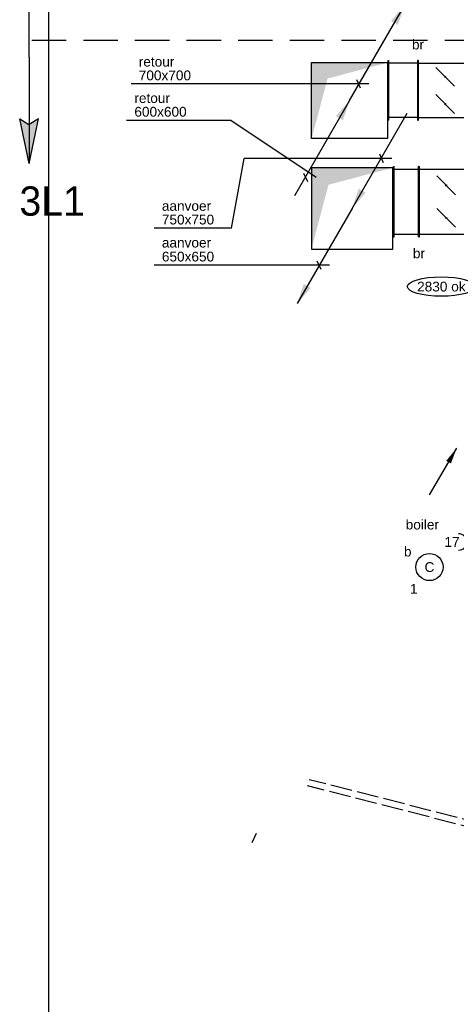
# Model space of a CAD drawing. Extents: x -329828 to 339781, y -55429 to 69176.
# Tile 82 of 140: x 4204 to 8232, y 12429 to 21512. Entities that reach past the tile are written whole.
import ezdxf
from ezdxf.enums import TextEntityAlignment as Align

# ---------------------------------------------------------------- set-up
doc = ezdxf.new("R2010")
doc.units = 0
doc.header["$LTSCALE"] = 50
doc.linetypes.add('E_GOOT3', pattern=[5, 4, -1])
doc.linetypes.add('HIDDEN', pattern=[9.525, 6.35, -3.175])
doc.layers.get('0').update_dxf_attribs({"linetype": 'CONTINUOUS'})
for name, color, linetype in [('EL6131--_WG', 2, 'CONTINUOUS'), ('EL6222--', 3, 'CONTINUOUS'), ('EL6311--', 3, 'CONTINUOUS'), ('EM6131--', 1, 'CONTINUOUS'), ('lucht aanvoer bestaand', 8, 'CONTINUOUS'), ('lucht retour bestaand', 8, 'CONTINUOUS'), ('WL524---', 90, 'CONTINUOUS'), ('WL570---_RETOUR', 112, 'CONTINUOUS'), ('WL570---_TOEVOER', 3, 'CONTINUOUS'), ('WM$5----_HULPRUIMTE', 1, 'CONTINUOUS'), ('WM570---_RETOUR_PR', 1, 'CONTINUOUS'), ('WM570---_TOEVOER', 1, 'CONTINUOUS'), ('WM570---_TOEVOER_PR', 1, 'CONTINUOUS')]:
    doc.layers.add(name, color=color, linetype=linetype)
doc.styles.add('BURO-018', font='ARIAL.TTF', dxfattribs={"height": 90})

# ---------------------------------------------------------------- blocks, each defined once
blk = doc.blocks.new('1115B3A')
at = {"color": 0, "linetype": 'Continuous'}
blk.add_circle((0, 0), 2.5, dxfattribs=at)
at = {"color": 0, "linetype": 'Continuous', "style": 'BURO-018'}
for tag, p in [('E_GKAST', (0, 8)), ('E_GROEP', (0, 5)), ('E_SGROEP', (4.5, 5)), ('E_ARMCODE', (0, 0)), ('E_SLET', (4.5, -1))]:
    blk.add_attdef(tag, text='', height=1.8, dxfattribs=at).set_placement(p, align=Align.MIDDLE)
blk = doc.blocks.new('111304')
at = {"color": 0, "linetype": 'Continuous'}
for p, q in [((-1.5, 4.5), (1.5, 4.5)), ((0, 1), (0, 4.5))]:
    blk.add_line(p, q, dxfattribs=at)
blk.add_arc((0, 6), 1.5, 180, 0, dxfattribs=at)
at = {"color": 0, "linetype": 'Continuous', "style": 'BURO-018'}
for tag, p in [('E_GKAST', (0, 11.5)), ('E_GROEP', (0, 8.5)), ('E_SGROEP', (4.5, 8.5))]:
    blk.add_attdef(tag, text='', height=1.8, dxfattribs=at).set_placement(p, align=Align.MIDDLE)
at = {"color": 0, "linetype": 'Continuous', "style": 'BURO-018', "flags": 1}
for tag, p in [('E_VERMCODE', (13, 8.5)), ('E_MATCODE', (0, 0))]:
    blk.add_attdef(tag, text='', height=1.8, dxfattribs=at).set_placement(p, align=Align.MIDDLE)
blk = doc.blocks.new('E00106')
at = {"color": 0, "linetype": 'Continuous'}
blk.add_line((-5, -8.66), (0, 0), dxfattribs=at)
blk.add_lwpolyline([(0, 0, 0, 1, 0), (-1.5, -2.6, 1, 1, 0)], format="xyseb", dxfattribs=at)
blk = doc.blocks.new('*U51')
at = {"layer": 'WM570---_TOEVOER', "color": 0, "ltscale": 10}
for p, q in [((35.4, 35.4), (-262.8, -262.8)), ((0, -70.7), (0, 70.7)), ((-262.8, -262.8), (-312.8, -262.8))]:
    blk.add_line(p, q, dxfattribs=at)
blk.add_ellipse((-626.5, -262.8), major_axis=(-313.7, 0), ratio=0.286888, dxfattribs=at)
at = {"layer": 'WM570---_TOEVOER', "color": 0, "style": 'BURO-018'}
blk.add_text('2830 ok', height=90, dxfattribs=at).set_placement((-850.2, -307.8))
blk = doc.blocks.new('*U91')
at = {"ltscale": 10}
blk.add_line((0, -21086.7, -1700), (18983.2, -21086.7, -1700), dxfattribs=at)
blk = doc.blocks.new('*U468')
at = {"color": 0, "ltscale": 10}
for p, q in [((0, 325, -2955), (5, 325, -2955)), ((0, -325, -2955), (0, 325, -2955)), ((5, -325, -2955), (5, 325, -2955)), ((5, 300, -2955), (229.6, 300, -2955)), ((234.6, 325, -2955), (229.6, 325, -2955)), ((229.6, -325, -2955), (229.6, 325, -2955)), ((234.6, -325, -2955), (234.6, 325, -2955)), ((0, -325, -2955), (5, -325, -2955)), ((5, -300, -2955), (229.6, -300, -2955)), ((234.6, -325, -2955), (229.6, -325, -2955))]:
    blk.add_line(p, q, dxfattribs=at)
at = {"layer": 'WM570---_TOEVOER_PR', "color": 1, "style": 'BURO-018'}
blk.add_attdef('POSNR', text='', height=90, dxfattribs=at).set_placement((0, 0), align=Align.MIDDLE)
blk = doc.blocks.new('*U482')
at = {"ltscale": 10}
for points in [[(507, 878.1), (445.6, 696.8), (380.7, 734.3)], [(350, 350), (-350, 350), (-350, -350), (-203, 203)], [(0, 0), (-61.4, -181.3), (-126.3, -143.8)]]:
    blk.add_hatch(color=2, dxfattribs=at).paths.add_polyline_path(points)
at = {"color": 2, "ltscale": 10}
for q in [(507, 878.1), (-507, -878.1)]:
    blk.add_line((0, 0), q, dxfattribs=at)
at = {"color": 0, "ltscale": 10}
for p, q in [((-350, 350), (350, 350)), ((-350, -350), (-350, 350)), ((350, 350), (350, -350)), ((350, -350), (-350, -350))]:
    blk.add_line(p, q, dxfattribs=at)
at = {"layer": 'WM570---_RETOUR_PR', "color": 1, "style": 'BURO-018'}
blk.add_attdef('POSNR', text='', height=90, dxfattribs=at).set_placement((0, 0), align=Align.MIDDLE)
blk = doc.blocks.new('*U483')
at = {"color": 0, "ltscale": 10}
for p, q in [((0, 275, -2835), (5, 275, -2835)), ((0, -275, -2835), (0, 275, -2835)), ((5, -275, -2835), (5, 275, -2835)), ((278.8, 275, -2835), (273.8, 275, -2835)), ((273.8, -275, -2835), (273.8, 275, -2835)), ((278.8, -275, -2835), (278.8, 275, -2835)), ((5, 250, -2835), (273.8, 250, -2835)), ((5, -250, -2835), (273.8, -250, -2835)), ((0, -275, -2835), (5, -275, -2835)), ((278.8, -275, -2835), (273.8, -275, -2835))]:
    blk.add_line(p, q, dxfattribs=at)
at = {"layer": 'WM570---_RETOUR_PR', "color": 1, "style": 'BURO-018'}
blk.add_attdef('POSNR', text='', height=90, dxfattribs=at).set_placement((0, 0), align=Align.MIDDLE)
blk = doc.blocks.new('*U488')
at = {"ltscale": 10}
for points in [[(507, 878.1), (445.6, 696.8), (380.7, 734.3)], [(-375, -375), (375, -375), (375, 375), (217.5, -217.5)], [(0, 0), (-61.4, -181.3), (-126.3, -143.8)]]:
    blk.add_hatch(color=2, dxfattribs=at).paths.add_polyline_path(points)
at = {"color": 2, "ltscale": 10}
for q in [(507, 878.1, -3000), (-507, -878.1, -3000)]:
    blk.add_line((0, 0, -3000), q, dxfattribs=at)
at = {"color": 0, "ltscale": 10}
for p, q in [((375, 375, -3000), (-375, 375, -3000)), ((-375, 375, -3000), (-375, -375, -3000)), ((375, -375, -3000), (375, 375, -3000)), ((-375, -375, -3000), (375, -375, -3000))]:
    blk.add_line(p, q, dxfattribs=at)
at = {"layer": 'WM570---_TOEVOER_PR', "color": 1, "style": 'BURO-018'}
blk.add_attdef('POSNR', text='', height=90, dxfattribs=at).set_placement((0, 0), align=Align.MIDDLE)

msp = doc.modelspace()

# ---------------------------------------------------------------- hatches: boundary and pattern name
at = {"layer": 'WL570---_RETOUR'}
h = msp.add_hatch(color=256, dxfattribs=at)
edge = h.paths.add_edge_path()
edge.add_ellipse((8129, 20984.6), major_axis=(-4.17, 0), ratio=1, start_angle=0, end_angle=360)
h = msp.add_hatch(color=256, dxfattribs=at)
edge = h.paths.add_edge_path()
edge.add_ellipse((8129, 20734.6), major_axis=(-4.17, 0), ratio=1, start_angle=0, end_angle=360)
at = {"layer": 'WL570---_TOEVOER'}
h = msp.add_hatch(color=256, dxfattribs=at)
edge = h.paths.add_edge_path()
edge.add_ellipse((8137.9, 19983.7), major_axis=(-5, 0), ratio=1, start_angle=0, end_angle=360)
h = msp.add_hatch(color=256, dxfattribs=at)
edge = h.paths.add_edge_path()
edge.add_ellipse((8137.9, 19683.7), major_axis=(-5, 0), ratio=1, start_angle=0, end_angle=360)

# ---------------------------------------------------------------- linework, layer by layer
at = {"layer": 'EL6131--_WG', "linetype": 'E_GOOT3'}
for p, q in [((8466.7, 14033.7, 3000), (6860, 14443.1, 3000)), ((8481.3, 14091.9, 3000), (6874.8, 14501.2, 3000))]:
    msp.add_line(p, q, dxfattribs=at)
at = {"layer": 'EL6311--', "color": 4, "linetype": 'Continuous'}
for p, q in [((4291.3, 21167.1), (4291.3, 22147.8)), ((4291.3, 21167.1), (4291.3, 20186.5)), ((4291.3, 20186.5), (4204.5, 20598.8)), ((4204.5, 20598.8), (4289.2, 20544.9)), ((4291.3, 20186.5), (4378.1, 20598.8)), ((4378.1, 20598.8), (4293.4, 20544.9))]:
    msp.add_line(p, q, dxfattribs=at)
at = {"layer": 'EL6311--', "color": 4, "linetype": 'HIDDEN'}
msp.add_line((4315.6, 21324.2), (9770.9, 21324.2), dxfattribs=at)
at = {"layer": 'EL6311--', "color": 4, "linetype": 'Continuous'}
for points in [[(4291.3, 20186.5), (4204.5, 20598.8), (4289.2, 20544.9)], [(4291.3, 20186.5), (4378.1, 20598.8), (4293.4, 20544.9)]]:
    msp.add_solid(points, dxfattribs=at)
at = {"layer": 'lucht aanvoer bestaand'}
for p, q in [((7887.9, 20158.7), (7892.9, 20158.7)), ((7887.9, 19508.7), (7887.9, 20158.7)), ((7892.9, 19508.7), (7892.9, 20158.7)), ((7887.9, 19508.7), (7892.9, 19508.7))]:
    msp.add_line(p, q, dxfattribs=at)
at = {"layer": 'WL524---'}
msp.add_line((6385, 14004.5), (6345.1, 13919.1), dxfattribs=at)
at = {"layer": 'WL570---_RETOUR'}
for p, q in [((7879, 21134.6), (7884, 21134.6)), ((7879, 20584.6), (7879, 21134.6)), ((7884, 20584.6), (7884, 21134.6)), ((7884, 21109.6), (8374, 21109.6)), ((8042.4, 21071.2), (8215.6, 20898)), ((8042.4, 20821.2), (8215.6, 20648)), ((7879, 20584.6), (7884, 20584.6)), ((7884, 20609.6), (8374, 20609.6))]:
    msp.add_line(p, q, dxfattribs=at)
for centre in [(8129, 20984.6), (8129, 20734.6)]:
    msp.add_circle(centre, 4.17, dxfattribs=at)
at = {"layer": 'WL570---_TOEVOER'}
for p, q in [((7892.9, 20133.7), (8382.9, 20133.7)), ((8051.3, 20070.3), (8224.5, 19897)), ((8051.3, 19770.3), (8224.5, 19597)), ((7892.9, 19533.7), (8382.9, 19533.7))]:
    msp.add_line(p, q, dxfattribs=at)
for centre in [(8137.9, 19983.7), (8137.9, 19683.7)]:
    msp.add_circle(centre, 5, dxfattribs=at)
at = {"layer": 'WM570---_TOEVOER'}
for p, q in [((7424.8, 20918.8), (5231.7, 20918.8)), ((7348.2, 20879.1), (7313.2, 20957.2)), ((6152.1, 20583.2), (5191.2, 20583.2)), ((6938.8, 20055.9), (6152.1, 20583.2)), ((7561.3, 20192.5), (7526.3, 20270.6)), ((6158.7, 19588.7), (6274.9, 20232.2)), ((7637.8, 20232.2), (6274.9, 20232.2)), ((6862.2, 20016.2), (6827.2, 20094.3)), ((6158.7, 19588.7), (5444.8, 19588.7)), ((6985.3, 19207.5), (6950.2, 19285.6)), ((7061.8, 19247.2), (5444.8, 19247.2))]:
    msp.add_line(p, q, dxfattribs=at)

# ---------------------------------------------------------------- block references
at = {"layer": 'EL6222--'}
ref = msp.add_blockref('111304', (8553.6, 16694.3), dxfattribs=dict(at, xscale=50, yscale=50, zscale=50, rotation=90))
ref.add_attrib('E_GROEP', '17', dxfattribs={"layer": '0', "color": 1, "linetype": 'Continuous', "height": 90, "style": 'BURO-018'}).set_placement((8192.6, 16694.3), align=Align.MIDDLE)
at = {"layer": 'EL6311--'}
ref = msp.add_blockref('1115B3A', (7984.8, 16462.7), dxfattribs=dict(at, xscale=49.99999999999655, yscale=50, zscale=50, rotation=189.1701748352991))
ref.add_attrib('E_ARMCODE', 'C', dxfattribs={"layer": '0', "color": 1, "linetype": 'Continuous', "height": 90, "style": 'BURO-018'}).set_placement((7984.8, 16462.7), align=Align.MIDDLE)
ref.add_attrib('E_SLET', 'b', dxfattribs={"layer": '0', "color": 1, "linetype": 'Continuous', "height": 90, "style": 'BURO-018'}).set_placement((7784.2, 16607.6), align=Align.MIDDLE)
ref.add_attrib('E_GROEP', '1', dxfattribs={"layer": '0', "color": 1, "linetype": 'Continuous', "height": 90, "style": 'BURO-018'}).set_placement((7839.9, 16262.1), align=Align.MIDDLE)
at = {"layer": 'EM6131--', "xscale": 50, "yscale": 50, "zscale": 50}
msp.add_blockref('E00106', (8236.2, 17560.6), dxfattribs=at)
at = {"layer": 'lucht aanvoer bestaand', "rotation": 180}
msp.add_blockref('*U488', (7270.9, 19771.6, 3000), dxfattribs=at)
at = {"layer": 'lucht retour bestaand'}
msp.add_blockref('*U482', (7248, 20766.1), dxfattribs=at)
at = {"layer": 'WL570---_RETOUR', "rotation": 180}
msp.add_blockref('*U483', (7879.7, 20859.6, 2835), dxfattribs=at)
at = {"layer": 'WL570---_TOEVOER'}
msp.add_blockref('*U468', (7653.3, 19833.7, 2955), dxfattribs=at)
at = {"layer": 'WM$5----_HULPRUIMTE', "rotation": 270}
msp.add_blockref('*U91', (25556.2, 30308.2, 1700), dxfattribs=at)
at = {"layer": 'WM570---_TOEVOER'}
msp.add_blockref('*U51', (8720.8, 19312.9, 2955), dxfattribs=at)

# ---------------------------------------------------------------- texts
at = {"layer": 'EL6222--', "color": 1, "style": 'BURO-018'}
msp.add_text('boiler', height=90, dxfattribs=at).set_placement((7765.3, 16809.6))
at = {"layer": 'EL6311--', "color": 4, "linetype": 'Continuous', "insert": (4202.5, 19974), "char_height": 270, "width": 1544.948, "attachment_point": 1, "style": 'BURO-018'}
msp.add_mtext('{\\fFutura Bk|b0|i0|c0|p34;3L1}', dxfattribs=at)
at = {"layer": 'WL570---_RETOUR', "color": 1, "style": 'BURO-018'}
msp.add_text('br', height=90, dxfattribs=at).set_placement((7879, 21284.6, -165), align=Align.MIDDLE)
at = {"layer": 'WL570---_TOEVOER', "color": 1, "style": 'BURO-018'}
msp.add_text('br', height=90, dxfattribs=at).set_placement((7887.9, 19358.7), align=Align.MIDDLE)
at = {"layer": 'WM570---_TOEVOER', "style": 'BURO-018'}
for s, p in [('retour', (5302.9, 21079.4)), ('700x700', (5302.9, 20953.3)), ('retour', (5262.4, 20743.7)), ('600x600', (5262.4, 20617.7)), ('aanvoer', (5516, 19749.3)), ('750x750', (5516, 19623.2)), ('aanvoer', (5516, 19410.5)), ('650x650', (5516, 19281.7))]:
    msp.add_text(s, height=90, dxfattribs=at).set_placement(p)

doc.saveas('drawing.dxf')
